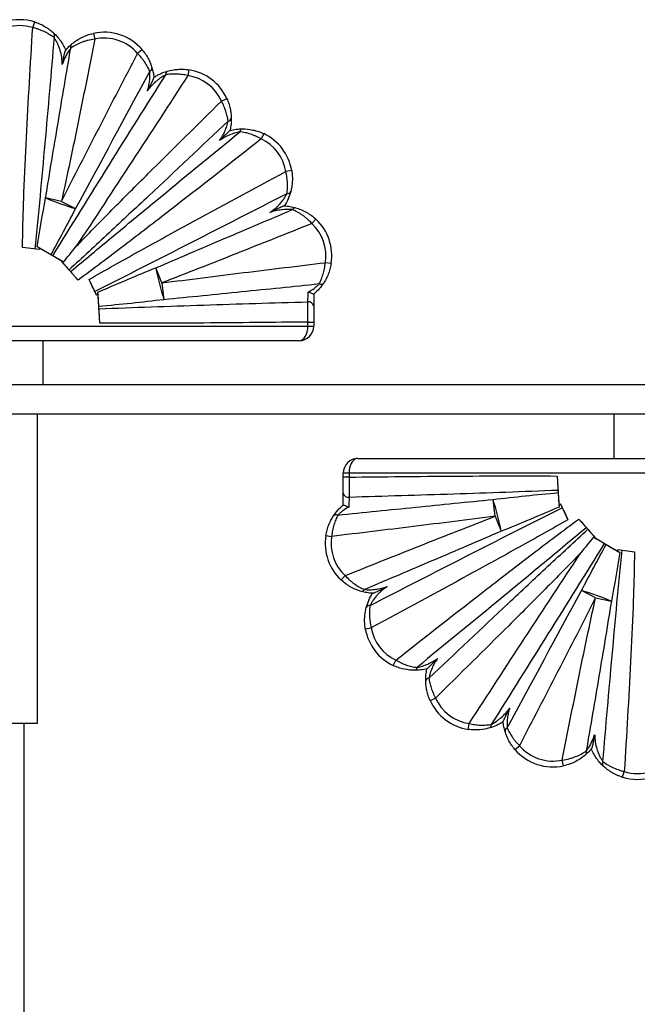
# Paper-space layout '_Izquierda' of a CAD drawing. Header units: millimetres. Extents: x 580 to 1680, y -627 to 712.
# Tile 4 of 10: x 710 to 920, y 377 to 712. Entities that reach past the tile are written whole.
import ezdxf

# ---------------------------------------------------------------- set-up
doc = ezdxf.new("R2010")
doc.units = ezdxf.units.MM

psp = doc.layouts.new('_Izquierda')

# ---------------------------------------------------------------- linework, layer by layer
at = {"color": 7, "linetype": 'Continuous', "lineweight": 25}
for p, q in [((715.01, 710.95), (714.42, 709.04)), ((735.08, 707.07), (735.5, 705.11)), ((751.6, 701.53), (750.09, 700.23)), ((767.48, 694.68), (767.18, 692.71)), ((780.46, 684.85), (778.63, 684.03)), ((792.99, 672.95), (792.13, 671.15)), ((802.48, 660.45), (800.5, 660.11)), ((724.17, 649.9), (718.81, 651.1)), ((724.17, 649.9), (728.95, 647.47)), ((810.71, 643.87), (809.35, 642.41)), ((716.59, 633.56), (710.98, 634.28)), ((724.35, 629.6), (716.68, 634.07)), ((724.27, 629.52), (724.35, 629.6)), ((729.87, 623.16), (724.27, 629.52)), ((758.28, 622.19), (756.29, 627.33)), ((815.9, 628.76), (813.93, 629.08)), ((736.1, 618), (733.58, 623.39)), ((758.28, 622.19), (759.02, 616.5)), ((736.63, 618.22), (736.1, 618)), ((737.27, 608.53), (736.63, 618.22)), ((810, 618.38), (810, 614.41)), ((610, 607.54), (810, 607.54)), ((808, 608.91), (810, 608.91)), ((808, 607.54), (808, 608.91)), ((810, 608.91), (810, 607.54)), ((805, 602.54), (612, 602.54)), ((718, 587.54), (718, 602.54)), ((1680, 587.54), (580, 587.54)), ((1680, 577.54), (580, 577.54)), ((716, 472.54), (716, 577.54)), ((912, 577.54), (912, 562.54)), ((825, 562.54), (1018, 562.54)), ((1020, 557.54), (820, 557.54)), ((820, 556.17), (820, 557.54)), ((822, 556.17), (820, 556.17)), ((822, 557.54), (822, 556.17)), ((892.73, 556.55), (893.37, 546.86)), ((820, 546.7), (820, 550.67)), ((871.72, 542.89), (870.98, 548.58)), ((893.37, 546.86), (893.9, 547.08)), ((893.9, 547.08), (896.42, 541.69)), ((871.72, 542.89), (873.71, 537.75)), ((900.13, 541.92), (905.73, 535.56)), ((814.1, 536.32), (816.07, 536)), ((905.73, 535.56), (905.65, 535.48)), ((905.65, 535.48), (913.32, 531.01)), ((913.41, 531.52), (919.02, 530.8)), ((819.29, 521.21), (820.65, 522.67)), ((905.83, 515.18), (901.05, 517.61)), ((905.83, 515.18), (911.19, 513.98)), ((827.52, 504.63), (829.5, 504.97)), ((837.01, 492.13), (837.87, 493.93)), ((849.54, 480.23), (851.37, 481.05)), ((704, 472.54), (716, 472.54)), ((711.5, -527.46), (711.5, 472.54)), ((862.52, 470.4), (862.82, 472.37)), ((878.4, 463.55), (879.91, 464.85)), ((894.92, 458.01), (894.5, 459.97)), ((914.99, 454.13), (915.58, 456.04))]:
    psp.add_line(p, q, dxfattribs=at)
at = {"color": 7, "linetype": 'Continuous', "lineweight": 25, "flags": 128}
for points in [[(716.68, 634.07), (716.64, 633.83), (716.59, 633.56)], [(736.63, 618.22), (736.63, 618.21), (736.63, 618.23), (736.63, 618.3), (736.63, 618.4), (736.62, 618.53), (736.61, 618.69), (736.6, 618.88), (736.58, 619.08)], [(805, 602.54), (805.59, 602.64), (806.15, 602.92), (806.67, 603.38), (807.12, 604), (807.49, 604.76), (807.77, 605.63), (807.94, 606.56), (808, 607.54)], [(825, 562.54), (824.48, 562.46), (823.97, 562.24), (823.5, 561.87), (823.07, 561.37), (822.7, 560.75), (822.4, 560.04), (822.18, 559.25), (822.05, 558.41), (822, 557.54)], [(893.37, 546.86), (893.37, 546.87), (893.37, 546.85), (893.37, 546.78), (893.37, 546.68), (893.38, 546.55), (893.39, 546.39), (893.4, 546.2), (893.42, 546)], [(913.32, 531.01), (913.36, 531.25), (913.41, 531.52)]]:
    psp.add_lwpolyline(points, dxfattribs=at)
at = {"color": 7, "linetype": 'Continuous', "lineweight": 25}
for centre, radius, start, end in [((710, 694.71), 17, 72.8404, 107.1481), ((710, 694.71), 15, 72.8404, 107.1481), ((720.51, 706.3), 1.37, 329.8463, 39.7003), ((738.7, 690.46), 17, 40.6461, 102.3186), ((728.35, 702.53), 1.11, 140.4141, 207.111), ((738.7, 690.46), 15, 40.6461, 102.3186), ((753.77, 695.33), 1.21, 291.1767, 1.9859), ((760.79, 693.21), 1.15, 121.7986, 191.7402), ((764.95, 677.87), 17, 24.2209, 81.4405), ((764.95, 677.87), 15, 24.2209, 81.4405), ((780.74, 678.5), 1.25, 274.9405, 346.3741), ((786.01, 673.52), 1.12, 107.0246, 176.325), ((785.72, 657.59), 17, 9.6883, 64.6918), ((785.72, 657.59), 15, 9.6883, 64.6918), ((801.02, 653.8), 1.26, 262.8472, 333.7359), ((761.65, 754.84), 112.25, 247.563, 253.0622), ((803.77, 646.67), 1.1, 87.2458, 156.1098), ((799.12, 631.44), 17, 350.9436, 46.9992), ((799.12, 631.44), 15, 350.9436, 46.9992), ((708.56, 621.57), 14.91, 57.0138, 60.372), ((864.84, 648.92), 110.68, 191.2502, 197.0368), ((812.39, 623.03), 1.31, 244.8364, 316.2906), ((808.26, 614.02), 1.78, 12.6057, 98.8968), ((805, 607.54), 5, 270, 0), ((825, 557.54), 5, 90, 180), ((821.74, 551.06), 1.78, 192.6057, 278.8968), ((765.16, 516.16), 110.68, 11.2502, 17.0368), ((817.61, 542.05), 1.31, 64.8364, 136.2906), ((830.88, 533.64), 17, 170.9436, 226.9992), ((830.88, 533.64), 15, 170.9436, 226.9992), ((921.44, 543.51), 14.91, 237.0138, 240.372), ((826.23, 518.41), 1.1, 267.2458, 336.1098), ((868.35, 410.24), 112.25, 67.563, 73.0622), ((828.98, 511.28), 1.26, 82.8472, 153.7359), ((844.28, 507.49), 17, 189.6883, 244.6918), ((844.28, 507.49), 15, 189.6883, 244.6918), ((843.99, 491.56), 1.12, 287.0246, 356.325), ((849.26, 486.58), 1.25, 94.9405, 166.3741), ((865.05, 487.21), 17, 204.2209, 261.4405), ((865.05, 487.21), 15, 204.2209, 261.4405), ((869.21, 471.87), 1.15, 301.7986, 11.7402), ((876.23, 469.75), 1.21, 111.1767, 181.9859), ((891.3, 474.62), 17, 220.6461, 282.3186), ((891.3, 474.62), 15, 220.6461, 282.3186), ((901.65, 462.55), 1.11, 320.4141, 27.111), ((909.49, 458.78), 1.37, 149.8463, 219.7003), ((920, 470.37), 15, 252.8404, 287.1481), ((920, 470.37), 17, 252.8404, 287.1481)]:
    psp.add_arc(centre, radius, start, end, dxfattribs=at)
for points, knots in [([(715.01, 710.95), (715.34, 710.85), (715.67, 710.74), (716.31, 710.5), (716.63, 710.37), (717.55, 709.96), (718.14, 709.65), (718.97, 709.16), (719.24, 708.98), (719.76, 708.63), (720.01, 708.46), (720.72, 707.92), (721.16, 707.54), (721.56, 707.17)], [0, 0, 0, 0, 0.125, 0.125, 0.25, 0.25, 0.5, 0.5, 0.625, 0.625, 0.75, 0.75, 1, 1, 1, 1]), ([(710.98, 634.28), (711, 637.4), (711.07, 640.52), (711.23, 646.75), (711.33, 649.87), (711.68, 659.22), (711.97, 665.45), (712.59, 677.91), (712.94, 684.14), (713.66, 696.59), (714.03, 702.82), (714.42, 709.04)], [0, 0, 0, 0, 0.125, 0.125, 0.25, 0.25, 0.5, 0.5, 0.75, 0.75, 1, 1, 1, 1]), ([(721.69, 705.61), (721.25, 705.94), (720.77, 706.27), (719.98, 706.76), (719.7, 706.92), (719.12, 707.24), (718.82, 707.39), (717.89, 707.84), (717.24, 708.12), (716.22, 708.5), (715.86, 708.62), (715.15, 708.85), (714.79, 708.95), (714.42, 709.04)], [0, 0, 0, 0, 0.25, 0.25, 0.375, 0.375, 0.5, 0.5, 0.75, 0.75, 0.875, 0.875, 1, 1, 1, 1]), ([(721.56, 707.17), (721.93, 706.83), (722.32, 706.44), (722.89, 705.8), (723.08, 705.57), (723.46, 705.1), (723.64, 704.86), (724.18, 704.11), (724.51, 703.59), (725.13, 702.49), (725.4, 701.93), (725.65, 701.35)], [0, 0, 0, 0, 0.25, 0.25, 0.375, 0.375, 0.5, 0.5, 0.75, 0.75, 1, 1, 1, 1]), ([(727.49, 703.24), (727.99, 703.67), (728.52, 704.09), (729.65, 704.86), (730.25, 705.23), (731.21, 705.72), (731.54, 705.88), (732.22, 706.18), (732.56, 706.32), (733.61, 706.69), (734.33, 706.9), (735.08, 707.07)], [0, 0, 0, 0, 0.25, 0.25, 0.5, 0.5, 0.625, 0.625, 0.75, 0.75, 1, 1, 1, 1]), ([(721.69, 705.61), (720.67, 693.63), (719.63, 681.64), (718.02, 663.67), (717.47, 657.68), (716.35, 645.7), (715.78, 639.72), (715.18, 633.73)], [0, 0, 0, 0, 0.5, 0.5, 0.75, 0.75, 1, 1, 1, 1]), ([(724.49, 696.51), (724.47, 697.33), (724.4, 698.15), (724.15, 699.78), (723.98, 700.58), (723.63, 701.77), (723.5, 702.16), (723.2, 702.93), (723.04, 703.3), (722.69, 704.03), (722.49, 704.38), (722.1, 705.04), (721.89, 705.34), (721.69, 705.61)], [0, 0, 0, 0, 0.25, 0.25, 0.5, 0.5, 0.625, 0.625, 0.75, 0.75, 0.875, 0.875, 1, 1, 1, 1]), ([(735.5, 705.11), (733.71, 695.89), (731.88, 686.68), (729.07, 672.87), (728.12, 668.27), (726.18, 659.08), (725.19, 654.49), (724.17, 649.9)], [0, 0, 0, 0, 0.5, 0.5, 0.75, 0.75, 1, 1, 1, 1]), ([(725.53, 701.21), (725.85, 701.59), (726.17, 701.95), (726.83, 702.63), (727.16, 702.95), (727.49, 703.24)], [0, 0, 0, 0, 0.5, 0.5, 1, 1, 1, 1]), ([(735.5, 705.11), (734.71, 705), (733.93, 704.85), (732.81, 704.56), (732.44, 704.45), (731.71, 704.21), (731.35, 704.09), (730.31, 703.68), (729.67, 703.38), (728.45, 702.74), (727.88, 702.38), (727.36, 702.02)], [0, 0, 0, 0, 0.25, 0.25, 0.375, 0.375, 0.5, 0.5, 0.75, 0.75, 1, 1, 1, 1]), ([(718.81, 651.1), (720.19, 659.59), (721.61, 668.08), (724.46, 685.05), (725.91, 693.54), (727.36, 702.02)], [0, 0, 0, 0, 0.5, 0.5, 1, 1, 1, 1]), ([(724.17, 649.9), (728.45, 658.31), (732.76, 666.7), (741.4, 683.48), (745.74, 691.86), (750.09, 700.23)], [0, 0, 0, 0, 0.5, 0.5, 1, 1, 1, 1]), ([(727.36, 702.02), (727.06, 701.64), (726.77, 701.24), (726.35, 700.58), (726.22, 700.36), (725.95, 699.91), (725.83, 699.68), (725.46, 698.97), (725.24, 698.49), (724.84, 697.51), (724.65, 697.01), (724.49, 696.51)], [0, 0, 0, 0, 0.25, 0.25, 0.375, 0.375, 0.5, 0.5, 0.75, 0.75, 1, 1, 1, 1]), ([(725.53, 701.21), (725.5, 701.17), (725.47, 701.12), (725.41, 700.99), (725.38, 700.92), (725.29, 700.68), (725.23, 700.49), (725.13, 700.11), (725.08, 699.91), (724.99, 699.5), (724.95, 699.29), (724.82, 698.66), (724.75, 698.23), (724.61, 697.37), (724.55, 696.94), (724.49, 696.51)], [0, 0, 0, 0, 0.0625, 0.0625, 0.125, 0.125, 0.25, 0.25, 0.375, 0.375, 0.5, 0.5, 0.75, 0.75, 1, 1, 1, 1]), ([(754.21, 694.2), (753.99, 694.71), (753.74, 695.22), (753.19, 696.24), (752.88, 696.75), (752.36, 697.52), (752.17, 697.78), (751.79, 698.29), (751.6, 698.54), (750.98, 699.28), (750.55, 699.76), (750.09, 700.23)], [0, 0, 0, 0, 0.25, 0.25, 0.5, 0.5, 0.625, 0.625, 0.75, 0.75, 1, 1, 1, 1]), ([(751.6, 701.53), (752.01, 701.06), (752.38, 700.57), (752.9, 699.82), (753.06, 699.56), (753.38, 699.05), (753.53, 698.79), (753.95, 698), (754.2, 697.48), (754.63, 696.43), (754.82, 695.9), (754.98, 695.37)], [0, 0, 0, 0, 0.25, 0.25, 0.375, 0.375, 0.5, 0.5, 0.75, 0.75, 1, 1, 1, 1]), ([(753.4, 687.5), (753.58, 688.05), (753.73, 688.6), (753.99, 689.73), (754.08, 690.29), (754.23, 691.43), (754.27, 692), (754.28, 693.13), (754.26, 693.68), (754.21, 694.2)], [0, 0, 0, 0, 0.25, 0.25, 0.5, 0.5, 0.75, 0.75, 1, 1, 1, 1]), ([(754.98, 695.37), (755.13, 694.86), (755.27, 694.33), (755.49, 693.23), (755.57, 692.66), (755.63, 692.08)], [0, 0, 0, 0, 0.5, 0.5, 1, 1, 1, 1]), ([(755.63, 692.09), (755.99, 692.33), (756.36, 692.55), (757.12, 692.97), (757.5, 693.16), (758.65, 693.69), (759.42, 693.97), (760.18, 694.19)], [0, 0, 0, 0, 0.25, 0.25, 0.5, 0.5, 1, 1, 1, 1]), ([(767.18, 692.71), (766.53, 692.86), (765.87, 692.98), (764.89, 693.11), (764.57, 693.14), (763.92, 693.19), (763.59, 693.21), (762.64, 693.24), (762.02, 693.23), (760.81, 693.15), (760.22, 693.07), (759.66, 692.97)], [0, 0, 0, 0, 0.25, 0.25, 0.375, 0.375, 0.5, 0.5, 0.75, 0.75, 1, 1, 1, 1]), ([(760.18, 694.19), (761.29, 694.52), (762.46, 694.74), (764, 694.85), (764.31, 694.86), (764.94, 694.88), (765.26, 694.87), (766.21, 694.84), (766.84, 694.78), (767.48, 694.68)], [0, 0, 0, 0, 0.5, 0.5, 0.625, 0.625, 0.75, 0.75, 1, 1, 1, 1]), ([(721.26, 631.43), (727.6, 641.72), (733.99, 651.99), (746.79, 672.5), (753.22, 682.74), (759.66, 692.97)], [0, 0, 0, 0, 0.5, 0.5, 1, 1, 1, 1]), ([(767.18, 692.71), (760.88, 682.99), (754.56, 673.27), (741.88, 653.88), (735.52, 644.19), (729.11, 634.54)], [0, 0, 0, 0, 0.5, 0.5, 1, 1, 1, 1]), ([(759.66, 692.97), (759.07, 692.68), (758.48, 692.33), (757.62, 691.73), (757.34, 691.52), (756.79, 691.09), (756.52, 690.86), (755.73, 690.16), (755.22, 689.67), (754.27, 688.62), (753.83, 688.07), (753.4, 687.5)], [0, 0, 0, 0, 0.25, 0.25, 0.375, 0.375, 0.5, 0.5, 0.75, 0.75, 1, 1, 1, 1]), ([(755.63, 692.08), (755.63, 692.06), (755.59, 691.95), (755.47, 691.66), (755.39, 691.48), (755.21, 691.09), (755.11, 690.89), (754.91, 690.47), (754.81, 690.26), (754.49, 689.63), (754.28, 689.2), (753.84, 688.35), (753.62, 687.93), (753.4, 687.5)], [0, 0, 0, 0, 0.125, 0.125, 0.25, 0.25, 0.375, 0.375, 0.5, 0.5, 0.75, 0.75, 1, 1, 1, 1]), ([(729.11, 634.54), (733.17, 638.73), (737.26, 642.89), (745.48, 651.18), (749.6, 655.3), (762, 667.65), (770.31, 675.85), (778.63, 684.03)], [0, 0, 0, 0, 0.25, 0.25, 0.5, 0.5, 1, 1, 1, 1]), ([(780.84, 677.25), (780.78, 677.78), (780.68, 678.33), (780.43, 679.43), (780.28, 680), (780.01, 680.86), (779.9, 681.15), (779.69, 681.73), (779.57, 682.02), (779.21, 682.89), (778.93, 683.46), (778.63, 684.03)], [0, 0, 0, 0, 0.25, 0.25, 0.5, 0.5, 0.625, 0.625, 0.75, 0.75, 1, 1, 1, 1]), ([(780.46, 684.85), (780.7, 684.3), (780.92, 683.74), (781.19, 682.9), (781.28, 682.62), (781.43, 682.05), (781.5, 681.77), (781.69, 680.92), (781.78, 680.37), (781.9, 679.27), (781.94, 678.73), (781.95, 678.2)], [0, 0, 0, 0, 0.25, 0.25, 0.375, 0.375, 0.5, 0.5, 0.75, 0.75, 1, 1, 1, 1]), ([(780.84, 677.25), (771.88, 668.77), (762.91, 660.3), (749.41, 647.64), (744.91, 643.42), (735.88, 635.01), (731.36, 630.81), (726.82, 626.63)], [0, 0, 0, 0, 0.5, 0.5, 0.75, 0.75, 1, 1, 1, 1]), ([(777.91, 670.61), (778.27, 671.11), (778.61, 671.63), (779.24, 672.7), (779.53, 673.25), (779.9, 674.1), (780.02, 674.38), (780.24, 674.96), (780.34, 675.25), (780.61, 676.12), (780.75, 676.7), (780.84, 677.25)], [0, 0, 0, 0, 0.25, 0.25, 0.5, 0.5, 0.625, 0.625, 0.75, 0.75, 1, 1, 1, 1]), ([(781.95, 678.2), (781.96, 677.56), (781.94, 676.88), (781.83, 675.83), (781.79, 675.48), (781.67, 674.77), (781.6, 674.41), (781.52, 674.06)], [0, 0, 0, 0, 0.5, 0.5, 0.75, 0.75, 1, 1, 1, 1]), ([(727.33, 626.06), (732.09, 630.06), (736.87, 634.04), (746.45, 641.99), (751.24, 645.95), (765.64, 657.82), (775.26, 665.71), (784.9, 673.59)], [0, 0, 0, 0, 0.25, 0.25, 0.5, 0.5, 1, 1, 1, 1]), ([(781.51, 674.06), (781.5, 674.05), (781.42, 673.99), (781.2, 673.78), (781.06, 673.65), (780.76, 673.36), (780.6, 673.21), (780.27, 672.89), (780.11, 672.73), (779.6, 672.25), (779.27, 671.93), (778.59, 671.27), (778.25, 670.94), (777.91, 670.61)], [0, 0, 0, 0, 0.125, 0.125, 0.25, 0.25, 0.375, 0.375, 0.5, 0.5, 0.75, 0.75, 1, 1, 1, 1]), ([(784.9, 673.59), (784.3, 673.48), (783.69, 673.34), (782.48, 672.96), (781.87, 672.74), (780.69, 672.23), (780.12, 671.94), (778.99, 671.32), (778.44, 670.97), (777.91, 670.61)], [0, 0, 0, 0, 0.25, 0.25, 0.5, 0.5, 0.75, 0.75, 1, 1, 1, 1]), ([(781.51, 674.06), (782.22, 674.24), (782.93, 674.37), (784.33, 674.54), (785.02, 674.58), (785.68, 674.59)], [0, 0, 0, 0, 0.5, 0.5, 1, 1, 1, 1]), ([(792.13, 671.15), (791.54, 671.49), (790.94, 671.8), (790.03, 672.21), (789.73, 672.34), (789.11, 672.58), (788.8, 672.69), (787.89, 673), (787.28, 673.16), (786.08, 673.43), (785.48, 673.53), (784.9, 673.59)], [0, 0, 0, 0, 0.25, 0.25, 0.375, 0.375, 0.5, 0.5, 0.75, 0.75, 1, 1, 1, 1]), ([(785.68, 674.59), (786.88, 674.59), (788.09, 674.47), (789.63, 674.13), (789.94, 674.06), (790.56, 673.88), (790.87, 673.79), (791.79, 673.48), (792.39, 673.24), (792.99, 672.95)], [0, 0, 0, 0, 0.5, 0.5, 0.625, 0.625, 0.75, 0.75, 1, 1, 1, 1]), ([(792.13, 671.15), (781.84, 663.04), (771.52, 654.96), (755.99, 642.93), (750.8, 638.93), (742.98, 632.97), (740.37, 630.99), (735.13, 627.06), (732.51, 625.1), (729.87, 623.16)], [0, 0, 0, 0, 0.5, 0.5, 0.75, 0.75, 0.875, 0.875, 1, 1, 1, 1]), ([(733.58, 623.39), (739.1, 626.55), (744.65, 629.66), (755.77, 635.83), (761.35, 638.9), (778.1, 648.04), (789.3, 654.09), (800.5, 660.11)], [0, 0, 0, 0, 0.25, 0.25, 0.5, 0.5, 1, 1, 1, 1]), ([(800.87, 652.55), (800.95, 653.09), (801.01, 653.67), (801.07, 654.86), (801.08, 655.48), (801.04, 656.45), (801.02, 656.78), (800.96, 657.44), (800.92, 657.77), (800.79, 658.77), (800.66, 659.43), (800.5, 660.11)], [0, 0, 0, 0, 0.25, 0.25, 0.5, 0.5, 0.625, 0.625, 0.75, 0.75, 1, 1, 1, 1]), ([(802.48, 660.45), (802.58, 659.81), (802.65, 659.18), (802.71, 658.24), (802.72, 657.92), (802.72, 657.3), (802.71, 656.99), (802.66, 656.07), (802.6, 655.47), (802.41, 654.33), (802.29, 653.77), (802.15, 653.24)], [0, 0, 0, 0, 0.25, 0.25, 0.375, 0.375, 0.5, 0.5, 0.75, 0.75, 1, 1, 1, 1]), ([(802.15, 653.24), (801.95, 652.47), (801.67, 651.65), (800.96, 650), (800.53, 649.19), (800.03, 648.41)], [0, 0, 0, 0, 0.5, 0.5, 1, 1, 1, 1]), ([(800.87, 652.55), (790, 646.96), (779.12, 641.38), (757.34, 630.28), (746.43, 624.76), (735.5, 619.3)], [0, 0, 0, 0, 0.5, 0.5, 1, 1, 1, 1]), ([(795.08, 646.15), (795.69, 646.56), (796.28, 647.01), (797.12, 647.72), (797.39, 647.97), (797.93, 648.48), (798.19, 648.75), (798.94, 649.57), (799.4, 650.14), (800.02, 651.04), (800.21, 651.35), (800.57, 651.95), (800.72, 652.25), (800.87, 652.55)], [0, 0, 0, 0, 0.25, 0.25, 0.375, 0.375, 0.5, 0.5, 0.75, 0.75, 0.875, 0.875, 1, 1, 1, 1]), ([(756.29, 627.33), (764.02, 630.66), (771.77, 633.96), (787.26, 640.56), (795.01, 643.84), (802.76, 647.12)], [0, 0, 0, 0, 0.5, 0.5, 1, 1, 1, 1]), ([(800, 648.41), (799.98, 648.42), (799.93, 648.41), (799.81, 648.37), (799.73, 648.34), (799.56, 648.27), (799.47, 648.24), (799.28, 648.15), (799.18, 648.11), (798.86, 647.97), (798.65, 647.87), (798.21, 647.67), (797.99, 647.57), (797.32, 647.25), (796.87, 647.03), (796.2, 646.7), (795.98, 646.59), (795.53, 646.37), (795.3, 646.26), (795.08, 646.15)], [0, 0, 0, 0, 0.0625, 0.0625, 0.125, 0.125, 0.1875, 0.1875, 0.25, 0.25, 0.375, 0.375, 0.5, 0.5, 0.75, 0.75, 0.875, 0.875, 1, 1, 1, 1]), ([(802.76, 647.12), (802.16, 647.18), (801.52, 647.21), (800.55, 647.19), (800.22, 647.17), (799.57, 647.12), (799.24, 647.09), (798.27, 646.96), (797.62, 646.84), (796.34, 646.54), (795.7, 646.36), (795.08, 646.15)], [0, 0, 0, 0, 0.25, 0.25, 0.375, 0.375, 0.5, 0.5, 0.75, 0.75, 1, 1, 1, 1]), ([(800, 648.41), (800.68, 648.38), (801.34, 648.3), (802.62, 648.09), (803.24, 647.94), (803.83, 647.77)], [0, 0, 0, 0, 0.5, 0.5, 1, 1, 1, 1]), ([(809.35, 642.41), (808.85, 642.95), (808.34, 643.45), (807.54, 644.16), (807.27, 644.39), (806.72, 644.82), (806.44, 645.04), (805.6, 645.63), (805.04, 645.98), (803.9, 646.61), (803.33, 646.88), (802.76, 647.12)], [0, 0, 0, 0, 0.25, 0.25, 0.375, 0.375, 0.5, 0.5, 0.75, 0.75, 1, 1, 1, 1]), ([(803.83, 647.77), (804.43, 647.6), (805.02, 647.39), (806.21, 646.9), (806.8, 646.62), (807.67, 646.13), (807.97, 645.96), (808.54, 645.59), (808.83, 645.4), (809.66, 644.79), (810.2, 644.35), (810.71, 643.87)], [0, 0, 0, 0, 0.25, 0.25, 0.5, 0.5, 0.625, 0.625, 0.75, 0.75, 1, 1, 1, 1]), ([(809.35, 642.41), (800.85, 639), (792.35, 635.6), (775.34, 628.85), (766.82, 625.5), (758.28, 622.19)], [0, 0, 0, 0, 0.5, 0.5, 1, 1, 1, 1]), ([(720.58, 631.82), (719.83, 632.26), (719.05, 632.7), (717.88, 633.39), (717.48, 633.62), (716.7, 634.08), (716.31, 634.3), (715.93, 634.53)], [0, 0, 0, 0, 0.5, 0.5, 0.75, 0.75, 1, 1, 1, 1]), ([(721.26, 631.43), (721.16, 631.49), (721.05, 631.55), (720.81, 631.69), (720.69, 631.76), (720.58, 631.82)], [0, 0, 0, 0, 0.5, 0.5, 1, 1, 1, 1]), ([(724.89, 629.29), (724.25, 629.66), (723.63, 630.03), (722.72, 630.56), (722.42, 630.74), (721.83, 631.09), (721.54, 631.26), (721.26, 631.43)], [0, 0, 0, 0, 0.5, 0.5, 0.75, 0.75, 1, 1, 1, 1]), ([(726.82, 626.63), (726.42, 627.09), (726, 627.56), (725.36, 628.28), (725.15, 628.53), (724.71, 629.02), (724.49, 629.27), (724.27, 629.52)], [0, 0, 0, 0, 0.5, 0.5, 0.75, 0.75, 1, 1, 1, 1]), ([(727.33, 626.06), (727.25, 626.15), (727.16, 626.25), (726.99, 626.44), (726.9, 626.54), (726.82, 626.63)], [0, 0, 0, 0, 0.5, 0.5, 1, 1, 1, 1]), ([(758.28, 622.19), (767.55, 623.39), (776.82, 624.56), (795.37, 626.84), (804.65, 627.97), (813.93, 629.08)], [0, 0, 0, 0, 0.5, 0.5, 1, 1, 1, 1]), ([(811.83, 621.84), (812.07, 622.32), (812.31, 622.83), (812.64, 623.66), (812.75, 623.94), (812.95, 624.52), (813.05, 624.83), (813.33, 625.75), (813.49, 626.39), (813.75, 627.7), (813.86, 628.39), (813.93, 629.08)], [0, 0, 0, 0, 0.25, 0.25, 0.375, 0.375, 0.5, 0.5, 0.75, 0.75, 1, 1, 1, 1]), ([(815.9, 628.76), (815.8, 628.13), (815.67, 627.5), (815.33, 626.3), (815.14, 625.72), (814.8, 624.88), (814.68, 624.6), (814.44, 624.06), (814.31, 623.8), (813.91, 623.04), (813.63, 622.57), (813.34, 622.12)], [0, 0, 0, 0, 0.25, 0.25, 0.5, 0.5, 0.625, 0.625, 0.75, 0.75, 1, 1, 1, 1]), ([(729.87, 623.16), (729.43, 623.66), (729, 624.15), (728.36, 624.87), (728.15, 625.11), (727.74, 625.59), (727.53, 625.83), (727.33, 626.06)], [0, 0, 0, 0, 0.5, 0.5, 0.75, 0.75, 1, 1, 1, 1]), ([(735.5, 619.3), (735.2, 619.94), (734.89, 620.6), (734.24, 621.97), (733.91, 622.68), (733.58, 623.39)], [0, 0, 0, 0, 0.5, 0.5, 1, 1, 1, 1]), ([(811.83, 621.84), (803.03, 620.93), (794.23, 620.02), (776.63, 618.24), (767.83, 617.36), (759.02, 616.5)], [0, 0, 0, 0, 0.5, 0.5, 1, 1, 1, 1]), ([(808.08, 619.11), (808.8, 619.48), (809.49, 619.9), (810.44, 620.59), (810.75, 620.84), (811.32, 621.34), (811.59, 621.59), (811.83, 621.84)], [0, 0, 0, 0, 0.5, 0.5, 0.75, 0.75, 1, 1, 1, 1]), ([(813.34, 622.12), (812.92, 621.49), (812.44, 620.84), (811.3, 619.56), (810.68, 618.94), (810, 618.38)], [0, 0, 0, 0, 0.5, 0.5, 1, 1, 1, 1]), ([(735.5, 619.3), (735.5, 619.29), (735.56, 619.18), (735.67, 618.93), (735.84, 618.57), (735.98, 618.26), (736.08, 618.06), (736.11, 617.98), (736.1, 617.99), (736.1, 617.99)], [0, 0, 0, 0, 0.016988, 0.209711, 0.402433, 0.595156, 0.787879, 0.980602, 1, 1, 1, 1]), ([(736.91, 614.18), (736.86, 614.98), (736.8, 615.79), (736.72, 617.03), (736.69, 617.44), (736.64, 618.27), (736.61, 618.68), (736.58, 619.08)], [0, 0, 0, 0, 0.5, 0.5, 0.75, 0.75, 1, 1, 1, 1]), ([(807.98, 615.78), (807.99, 616), (808, 616.24), (808.01, 616.76), (808.02, 617.04), (808.04, 617.61), (808.05, 617.9), (808.07, 618.51), (808.08, 618.81), (808.08, 619.11)], [0, 0, 0, 0, 0.25, 0.25, 0.5, 0.5, 0.75, 0.75, 1, 1, 1, 1]), ([(810, 618.38), (809.99, 618.37), (809.97, 618.37), (809.91, 618.38), (809.87, 618.4), (809.71, 618.45), (809.56, 618.5), (809.2, 618.64), (808.99, 618.72), (808.55, 618.91), (808.32, 619.01), (808.08, 619.11)], [0, 0, 0, 0, 0.125, 0.125, 0.25, 0.25, 0.5, 0.5, 0.75, 0.75, 1, 1, 1, 1]), ([(736.96, 613.42), (736.95, 613.53), (736.95, 613.66), (736.93, 613.92), (736.92, 614.05), (736.91, 614.18)], [0, 0, 0, 0, 0.5, 0.5, 1, 1, 1, 1]), ([(736.96, 613.42), (748.79, 613.89), (760.63, 614.3), (784.3, 615.08), (796.14, 615.43), (807.98, 615.78)], [0, 0, 0, 0, 0.5, 0.5, 1, 1, 1, 1]), ([(737.27, 608.53), (737.21, 609.39), (737.16, 610.22), (737.08, 611.46), (737.06, 611.86), (737.01, 612.66), (736.98, 613.04), (736.96, 613.42)], [0, 0, 0, 0, 0.5, 0.5, 0.75, 0.75, 1, 1, 1, 1]), ([(808, 608.91), (808, 609.55), (808, 610.8), (807.99, 612.01), (807.99, 613.19), (807.99, 613.75), (807.99, 614.55), (807.99, 614.81), (807.98, 615.3), (807.98, 615.55), (807.98, 615.78)], [0, 0, 0, 0, 0.25, 0.5, 0.5, 0.75, 0.75, 0.875, 0.875, 1, 1, 1, 1]), ([(810, 614.41), (810, 614.04), (810, 613.63), (810, 612.79), (810, 612.34), (810, 611.39), (810, 610.42), (810, 609.42), (810, 608.91)], [0, 0, 0, 0, 0.25, 0.25, 0.5, 0.5, 0.75, 1, 1, 1, 1]), ([(808, 608.91), (796.21, 608.77), (784.42, 608.65), (766.74, 608.53), (760.85, 608.5), (749.06, 608.48), (743.17, 608.49), (737.27, 608.53)], [0, 0, 0, 0, 0.5, 0.5, 0.75, 0.75, 1, 1, 1, 1]), ([(820, 550.67), (820, 551.05), (820, 551.45), (820, 552.29), (820, 552.74), (820, 553.69), (820, 554.66), (820, 555.66), (820, 556.17)], [0, 0, 0, 0, 0.25, 0.25, 0.5, 0.5, 0.75, 1, 1, 1, 1]), ([(822, 556.17), (833.79, 556.31), (845.58, 556.43), (863.26, 556.55), (869.15, 556.58), (880.94, 556.6), (886.83, 556.59), (892.73, 556.55)], [0, 0, 0, 0, 0.5, 0.5, 0.75, 0.75, 1, 1, 1, 1]), ([(822, 556.17), (822, 555.53), (822, 554.28), (822.01, 553.07), (822.01, 551.89), (822.01, 551.33), (822.01, 550.53), (822.01, 550.27), (822.02, 549.78), (822.02, 549.53), (822.02, 549.3)], [0, 0, 0, 0, 0.25, 0.5, 0.5, 0.75, 0.75, 0.875, 0.875, 1, 1, 1, 1]), ([(892.73, 556.55), (892.79, 555.69), (892.84, 554.86), (892.92, 553.62), (892.94, 553.22), (892.99, 552.42), (893.02, 552.04), (893.04, 551.66)], [0, 0, 0, 0, 0.5, 0.5, 0.75, 0.75, 1, 1, 1, 1]), ([(822.02, 549.3), (822.01, 549.08), (822, 548.84), (821.99, 548.32), (821.98, 548.04), (821.96, 547.47), (821.95, 547.18), (821.93, 546.57), (821.92, 546.27), (821.92, 545.97)], [0, 0, 0, 0, 0.25, 0.25, 0.5, 0.5, 0.75, 0.75, 1, 1, 1, 1]), ([(893.04, 551.66), (881.21, 551.19), (869.37, 550.78), (845.7, 550), (833.86, 549.65), (822.02, 549.3)], [0, 0, 0, 0, 0.5, 0.5, 1, 1, 1, 1]), ([(893.04, 551.66), (893.05, 551.55), (893.05, 551.42), (893.07, 551.16), (893.08, 551.03), (893.09, 550.9)], [0, 0, 0, 0, 0.5, 0.5, 1, 1, 1, 1]), ([(893.09, 550.9), (893.14, 550.1), (893.2, 549.29), (893.28, 548.05), (893.31, 547.64), (893.36, 546.81), (893.39, 546.4), (893.42, 546)], [0, 0, 0, 0, 0.5, 0.5, 0.75, 0.75, 1, 1, 1, 1]), ([(816.66, 542.96), (817.08, 543.59), (817.56, 544.24), (818.7, 545.53), (819.32, 546.14), (820, 546.7)], [0, 0, 0, 0, 0.5, 0.5, 1, 1, 1, 1]), ([(818.17, 543.24), (826.97, 544.15), (835.77, 545.06), (853.37, 546.84), (862.17, 547.72), (870.98, 548.58)], [0, 0, 0, 0, 0.5, 0.5, 1, 1, 1, 1]), ([(821.92, 545.97), (821.2, 545.6), (820.51, 545.18), (819.56, 544.49), (819.25, 544.24), (818.68, 543.74), (818.41, 543.49), (818.17, 543.24)], [0, 0, 0, 0, 0.5, 0.5, 0.75, 0.75, 1, 1, 1, 1]), ([(820, 546.7), (820.01, 546.71), (820.03, 546.71), (820.09, 546.7), (820.13, 546.68), (820.29, 546.63), (820.44, 546.58), (820.8, 546.44), (821.01, 546.36), (821.45, 546.17), (821.68, 546.07), (821.92, 545.97)], [0, 0, 0, 0, 0.125, 0.125, 0.25, 0.25, 0.5, 0.5, 0.75, 0.75, 1, 1, 1, 1]), ([(829.13, 512.53), (840, 518.12), (850.88, 523.7), (872.66, 534.8), (883.57, 540.32), (894.5, 545.78)], [0, 0, 0, 0, 0.5, 0.5, 1, 1, 1, 1]), ([(894.5, 545.78), (894.5, 545.79), (894.44, 545.9), (894.33, 546.15), (894.16, 546.51), (894.02, 546.82), (893.92, 547.03), (893.89, 547.1), (893.9, 547.09), (893.9, 547.09)], [0, 0, 0, 0, 0.016988, 0.209711, 0.402433, 0.595156, 0.787879, 0.980602, 1, 1, 1, 1]), ([(894.5, 545.78), (894.8, 545.14), (895.11, 544.48), (895.76, 543.11), (896.09, 542.4), (896.42, 541.69)], [0, 0, 0, 0, 0.5, 0.5, 1, 1, 1, 1]), ([(814.1, 536.32), (814.2, 536.95), (814.33, 537.58), (814.67, 538.78), (814.86, 539.36), (815.2, 540.2), (815.32, 540.48), (815.56, 541.02), (815.69, 541.28), (816.09, 542.04), (816.37, 542.51), (816.66, 542.96)], [0, 0, 0, 0, 0.25, 0.25, 0.5, 0.5, 0.625, 0.625, 0.75, 0.75, 1, 1, 1, 1]), ([(818.17, 543.24), (817.93, 542.76), (817.69, 542.25), (817.36, 541.42), (817.25, 541.14), (817.05, 540.56), (816.95, 540.25), (816.67, 539.33), (816.51, 538.69), (816.25, 537.38), (816.14, 536.69), (816.07, 536)], [0, 0, 0, 0, 0.25, 0.25, 0.375, 0.375, 0.5, 0.5, 0.75, 0.75, 1, 1, 1, 1]), ([(871.72, 542.89), (862.45, 541.69), (853.18, 540.52), (834.63, 538.24), (825.35, 537.11), (816.07, 536)], [0, 0, 0, 0, 0.5, 0.5, 1, 1, 1, 1]), ([(820.65, 522.67), (829.15, 526.08), (837.65, 529.48), (854.66, 536.23), (863.18, 539.58), (871.72, 542.89)], [0, 0, 0, 0, 0.5, 0.5, 1, 1, 1, 1]), ([(896.42, 541.69), (890.9, 538.53), (885.35, 535.42), (874.23, 529.25), (868.65, 526.18), (851.9, 517.04), (840.7, 510.99), (829.5, 504.97)], [0, 0, 0, 0, 0.25, 0.25, 0.5, 0.5, 1, 1, 1, 1]), ([(837.87, 493.93), (848.16, 502.04), (858.48, 510.12), (874.01, 522.15), (879.2, 526.15), (887.02, 532.11), (889.63, 534.09), (894.87, 538.02), (897.49, 539.98), (900.13, 541.92)], [0, 0, 0, 0, 0.5, 0.5, 0.75, 0.75, 0.875, 0.875, 1, 1, 1, 1]), ([(902.67, 539.02), (897.91, 535.02), (893.13, 531.04), (883.55, 523.09), (878.76, 519.13), (864.36, 507.26), (854.74, 499.37), (845.1, 491.49)], [0, 0, 0, 0, 0.25, 0.25, 0.5, 0.5, 1, 1, 1, 1]), ([(900.13, 541.92), (900.57, 541.42), (901, 540.93), (901.64, 540.21), (901.85, 539.97), (902.26, 539.49), (902.47, 539.25), (902.67, 539.02)], [0, 0, 0, 0, 0.5, 0.5, 0.75, 0.75, 1, 1, 1, 1]), ([(902.67, 539.02), (902.75, 538.93), (902.84, 538.83), (903.01, 538.64), (903.1, 538.54), (903.18, 538.45)], [0, 0, 0, 0, 0.5, 0.5, 1, 1, 1, 1]), ([(873.71, 537.75), (865.98, 534.42), (858.23, 531.12), (842.74, 524.53), (834.99, 521.24), (827.24, 517.96)], [0, 0, 0, 0, 0.5, 0.5, 1, 1, 1, 1]), ([(849.16, 487.83), (858.12, 496.31), (867.09, 504.78), (880.59, 517.44), (885.09, 521.66), (894.12, 530.07), (898.64, 534.27), (903.18, 538.45)], [0, 0, 0, 0, 0.5, 0.5, 0.75, 0.75, 1, 1, 1, 1]), ([(903.18, 538.45), (903.58, 537.99), (904, 537.52), (904.64, 536.8), (904.85, 536.55), (905.29, 536.06), (905.51, 535.81), (905.73, 535.56)], [0, 0, 0, 0, 0.5, 0.5, 0.75, 0.75, 1, 1, 1, 1]), ([(905.11, 535.79), (905.75, 535.42), (906.37, 535.05), (907.28, 534.52), (907.58, 534.34), (908.17, 533.99), (908.46, 533.82), (908.74, 533.65)], [0, 0, 0, 0, 0.5, 0.5, 0.75, 0.75, 1, 1, 1, 1]), ([(908.74, 533.65), (902.4, 523.36), (896.01, 513.09), (883.21, 492.58), (876.78, 482.34), (870.34, 472.11)], [0, 0, 0, 0, 0.5, 0.5, 1, 1, 1, 1]), ([(908.74, 533.65), (908.84, 533.59), (908.95, 533.53), (909.19, 533.39), (909.31, 533.32), (909.42, 533.26)], [0, 0, 0, 0, 0.5, 0.5, 1, 1, 1, 1]), ([(909.42, 533.26), (910.17, 532.82), (910.95, 532.38), (912.12, 531.69), (912.52, 531.46), (913.3, 531), (913.69, 530.78), (914.07, 530.55)], [0, 0, 0, 0, 0.5, 0.5, 0.75, 0.75, 1, 1, 1, 1]), ([(900.89, 530.54), (896.83, 526.35), (892.74, 522.19), (884.52, 513.9), (880.4, 509.78), (868, 497.43), (859.69, 489.23), (851.37, 481.05)], [0, 0, 0, 0, 0.25, 0.25, 0.5, 0.5, 1, 1, 1, 1]), ([(862.82, 472.37), (869.12, 482.09), (875.44, 491.81), (888.12, 511.2), (894.48, 520.89), (900.89, 530.54)], [0, 0, 0, 0, 0.5, 0.5, 1, 1, 1, 1]), ([(908.31, 459.47), (909.33, 471.45), (910.37, 483.44), (911.98, 501.41), (912.53, 507.4), (913.65, 519.38), (914.22, 525.36), (914.82, 531.35)], [0, 0, 0, 0, 0.5, 0.5, 0.75, 0.75, 1, 1, 1, 1]), ([(919.02, 530.8), (919, 527.68), (918.93, 524.56), (918.77, 518.33), (918.67, 515.21), (918.32, 505.86), (918.03, 499.63), (917.41, 487.17), (917.06, 480.94), (916.34, 468.49), (915.97, 462.26), (915.58, 456.04)], [0, 0, 0, 0, 0.125, 0.125, 0.25, 0.25, 0.5, 0.5, 0.75, 0.75, 1, 1, 1, 1]), ([(820.65, 522.67), (821.15, 522.13), (821.66, 521.63), (822.46, 520.92), (822.73, 520.69), (823.28, 520.26), (823.56, 520.05), (824.4, 519.45), (824.96, 519.1), (826.1, 518.47), (826.67, 518.2), (827.24, 517.96)], [0, 0, 0, 0, 0.25, 0.25, 0.375, 0.375, 0.5, 0.5, 0.75, 0.75, 1, 1, 1, 1]), ([(826.17, 517.31), (825.57, 517.48), (824.98, 517.69), (823.79, 518.18), (823.2, 518.46), (822.33, 518.95), (822.03, 519.12), (821.46, 519.49), (821.17, 519.68), (820.34, 520.29), (819.8, 520.73), (819.29, 521.21)], [0, 0, 0, 0, 0.25, 0.25, 0.5, 0.5, 0.625, 0.625, 0.75, 0.75, 1, 1, 1, 1]), ([(827.24, 517.96), (827.84, 517.9), (828.48, 517.87), (829.45, 517.89), (829.78, 517.91), (830.43, 517.96), (830.76, 517.99), (831.73, 518.12), (832.38, 518.24), (833.66, 518.54), (834.3, 518.72), (834.92, 518.93)], [0, 0, 0, 0, 0.25, 0.25, 0.375, 0.375, 0.5, 0.5, 0.75, 0.75, 1, 1, 1, 1]), ([(834.92, 518.93), (834.31, 518.52), (833.72, 518.07), (832.88, 517.36), (832.61, 517.11), (832.07, 516.6), (831.81, 516.33), (831.06, 515.51), (830.6, 514.94), (829.98, 514.04), (829.79, 513.73), (829.43, 513.13), (829.28, 512.83), (829.13, 512.53)], [0, 0, 0, 0, 0.25, 0.25, 0.375, 0.375, 0.5, 0.5, 0.75, 0.75, 0.875, 0.875, 1, 1, 1, 1]), ([(830, 516.67), (830.02, 516.66), (830.07, 516.67), (830.19, 516.71), (830.27, 516.74), (830.44, 516.81), (830.53, 516.84), (830.72, 516.93), (830.82, 516.97), (831.14, 517.11), (831.35, 517.21), (831.79, 517.41), (832.01, 517.51), (832.68, 517.83), (833.13, 518.05), (833.8, 518.38), (834.02, 518.49), (834.47, 518.71), (834.7, 518.82), (834.92, 518.93)], [0, 0, 0, 0, 0.0625, 0.0625, 0.125, 0.125, 0.1875, 0.1875, 0.25, 0.25, 0.375, 0.375, 0.5, 0.5, 0.75, 0.75, 0.875, 0.875, 1, 1, 1, 1]), ([(830, 516.67), (829.32, 516.7), (828.66, 516.78), (827.38, 517), (826.76, 517.14), (826.17, 517.31)], [0, 0, 0, 0, 0.5, 0.5, 1, 1, 1, 1]), ([(827.85, 511.84), (828.05, 512.61), (828.33, 513.43), (829.04, 515.08), (829.47, 515.89), (829.97, 516.67)], [0, 0, 0, 0, 0.5, 0.5, 1, 1, 1, 1]), ([(829.13, 512.53), (829.05, 511.99), (828.99, 511.41), (828.93, 510.22), (828.92, 509.6), (828.96, 508.63), (828.98, 508.3), (829.04, 507.64), (829.08, 507.31), (829.21, 506.31), (829.34, 505.65), (829.5, 504.97)], [0, 0, 0, 0, 0.25, 0.25, 0.5, 0.5, 0.625, 0.625, 0.75, 0.75, 1, 1, 1, 1]), ([(905.83, 515.18), (901.55, 506.77), (897.24, 498.38), (888.6, 481.6), (884.26, 473.22), (879.91, 464.85)], [0, 0, 0, 0, 0.5, 0.5, 1, 1, 1, 1]), ([(894.5, 459.97), (896.29, 469.19), (898.12, 478.4), (900.93, 492.21), (901.88, 496.81), (903.82, 506), (904.81, 510.59), (905.83, 515.18)], [0, 0, 0, 0, 0.5, 0.5, 0.75, 0.75, 1, 1, 1, 1]), ([(911.19, 513.98), (909.81, 505.49), (908.39, 497), (905.54, 480.03), (904.09, 471.54), (902.64, 463.06)], [0, 0, 0, 0, 0.5, 0.5, 1, 1, 1, 1]), ([(827.52, 504.63), (827.42, 505.27), (827.35, 505.9), (827.29, 506.85), (827.28, 507.16), (827.28, 507.78), (827.29, 508.09), (827.34, 509.01), (827.4, 509.61), (827.59, 510.75), (827.71, 511.31), (827.85, 511.84)], [0, 0, 0, 0, 0.25, 0.25, 0.375, 0.375, 0.5, 0.5, 0.75, 0.75, 1, 1, 1, 1]), ([(837.87, 493.93), (838.46, 493.59), (839.06, 493.28), (839.97, 492.87), (840.27, 492.74), (840.89, 492.5), (841.2, 492.39), (842.11, 492.08), (842.72, 491.92), (843.92, 491.65), (844.52, 491.55), (845.1, 491.49)], [0, 0, 0, 0, 0.25, 0.25, 0.375, 0.375, 0.5, 0.5, 0.75, 0.75, 1, 1, 1, 1]), ([(845.1, 491.49), (845.7, 491.6), (846.31, 491.74), (847.52, 492.12), (848.13, 492.34), (849.31, 492.85), (849.88, 493.14), (851.01, 493.76), (851.56, 494.11), (852.09, 494.47)], [0, 0, 0, 0, 0.25, 0.25, 0.5, 0.5, 0.75, 0.75, 1, 1, 1, 1]), ([(848.49, 491.02), (848.5, 491.03), (848.58, 491.09), (848.8, 491.3), (848.94, 491.43), (849.24, 491.72), (849.4, 491.87), (849.73, 492.19), (849.89, 492.35), (850.4, 492.83), (850.73, 493.15), (851.41, 493.81), (851.75, 494.14), (852.09, 494.47)], [0, 0, 0, 0, 0.125, 0.125, 0.25, 0.25, 0.375, 0.375, 0.5, 0.5, 0.75, 0.75, 1, 1, 1, 1]), ([(852.09, 494.47), (851.73, 493.97), (851.39, 493.45), (850.76, 492.38), (850.47, 491.83), (850.1, 490.98), (849.98, 490.7), (849.76, 490.12), (849.66, 489.83), (849.39, 488.96), (849.25, 488.38), (849.16, 487.83)], [0, 0, 0, 0, 0.25, 0.25, 0.5, 0.5, 0.625, 0.625, 0.75, 0.75, 1, 1, 1, 1]), ([(844.32, 490.49), (843.12, 490.49), (841.91, 490.61), (840.37, 490.95), (840.06, 491.02), (839.44, 491.2), (839.13, 491.29), (838.21, 491.6), (837.61, 491.84), (837.01, 492.13)], [0, 0, 0, 0, 0.5, 0.5, 0.625, 0.625, 0.75, 0.75, 1, 1, 1, 1]), ([(848.49, 491.02), (847.78, 490.84), (847.07, 490.71), (845.67, 490.54), (844.98, 490.5), (844.32, 490.49)], [0, 0, 0, 0, 0.5, 0.5, 1, 1, 1, 1]), ([(848.05, 486.88), (848.04, 487.53), (848.06, 488.2), (848.17, 489.25), (848.21, 489.6), (848.33, 490.31), (848.4, 490.67), (848.48, 491.02)], [0, 0, 0, 0, 0.5, 0.5, 0.75, 0.75, 1, 1, 1, 1]), ([(849.54, 480.23), (849.3, 480.78), (849.08, 481.34), (848.81, 482.18), (848.72, 482.46), (848.57, 483.03), (848.5, 483.31), (848.31, 484.16), (848.22, 484.71), (848.1, 485.81), (848.06, 486.35), (848.05, 486.88)], [0, 0, 0, 0, 0.25, 0.25, 0.375, 0.375, 0.5, 0.5, 0.75, 0.75, 1, 1, 1, 1]), ([(849.16, 487.83), (849.22, 487.3), (849.32, 486.75), (849.57, 485.65), (849.72, 485.08), (849.99, 484.22), (850.1, 483.93), (850.31, 483.35), (850.43, 483.06), (850.79, 482.19), (851.07, 481.62), (851.37, 481.05)], [0, 0, 0, 0, 0.25, 0.25, 0.5, 0.5, 0.625, 0.625, 0.75, 0.75, 1, 1, 1, 1]), ([(870.34, 472.11), (870.93, 472.4), (871.52, 472.75), (872.38, 473.35), (872.66, 473.56), (873.21, 473.99), (873.48, 474.22), (874.27, 474.92), (874.78, 475.41), (875.73, 476.46), (876.17, 477.01), (876.6, 477.58)], [0, 0, 0, 0, 0.25, 0.25, 0.375, 0.375, 0.5, 0.5, 0.75, 0.75, 1, 1, 1, 1]), ([(874.37, 473), (874.37, 473.02), (874.41, 473.13), (874.53, 473.42), (874.61, 473.6), (874.79, 473.99), (874.89, 474.19), (875.09, 474.61), (875.19, 474.82), (875.51, 475.45), (875.72, 475.88), (876.16, 476.73), (876.38, 477.15), (876.6, 477.58)], [0, 0, 0, 0, 0.125, 0.125, 0.25, 0.25, 0.375, 0.375, 0.5, 0.5, 0.75, 0.75, 1, 1, 1, 1]), ([(876.6, 477.58), (876.42, 477.03), (876.27, 476.48), (876.01, 475.35), (875.92, 474.79), (875.77, 473.65), (875.73, 473.08), (875.72, 471.95), (875.74, 471.4), (875.79, 470.88)], [0, 0, 0, 0, 0.25, 0.25, 0.5, 0.5, 0.75, 0.75, 1, 1, 1, 1]), ([(862.82, 472.37), (863.47, 472.22), (864.13, 472.1), (865.11, 471.97), (865.43, 471.94), (866.08, 471.89), (866.41, 471.87), (867.36, 471.84), (867.98, 471.85), (869.19, 471.94), (869.78, 472.01), (870.34, 472.11)], [0, 0, 0, 0, 0.25, 0.25, 0.375, 0.375, 0.5, 0.5, 0.75, 0.75, 1, 1, 1, 1]), ([(874.37, 472.99), (874.01, 472.75), (873.64, 472.53), (872.88, 472.11), (872.5, 471.92), (871.35, 471.39), (870.58, 471.11), (869.82, 470.89)], [0, 0, 0, 0, 0.25, 0.25, 0.5, 0.5, 1, 1, 1, 1]), ([(875.02, 469.71), (874.87, 470.22), (874.73, 470.75), (874.51, 471.85), (874.43, 472.42), (874.37, 473)], [0, 0, 0, 0, 0.5, 0.5, 1, 1, 1, 1]), ([(869.82, 470.89), (868.71, 470.57), (867.54, 470.35), (866, 470.23), (865.69, 470.22), (865.06, 470.2), (864.74, 470.21), (863.79, 470.24), (863.16, 470.3), (862.52, 470.4)], [0, 0, 0, 0, 0.5, 0.5, 0.625, 0.625, 0.75, 0.75, 1, 1, 1, 1]), ([(878.4, 463.55), (877.99, 464.02), (877.62, 464.51), (877.1, 465.26), (876.94, 465.52), (876.62, 466.03), (876.47, 466.29), (876.05, 467.08), (875.8, 467.6), (875.37, 468.65), (875.18, 469.18), (875.02, 469.71)], [0, 0, 0, 0, 0.25, 0.25, 0.375, 0.375, 0.5, 0.5, 0.75, 0.75, 1, 1, 1, 1]), ([(875.79, 470.88), (876.01, 470.37), (876.26, 469.86), (876.81, 468.84), (877.12, 468.33), (877.64, 467.56), (877.83, 467.3), (878.21, 466.8), (878.4, 466.54), (879.02, 465.8), (879.45, 465.32), (879.91, 464.85)], [0, 0, 0, 0, 0.25, 0.25, 0.5, 0.5, 0.625, 0.625, 0.75, 0.75, 1, 1, 1, 1]), ([(902.64, 463.06), (902.94, 463.44), (903.23, 463.84), (903.65, 464.5), (903.78, 464.72), (904.05, 465.17), (904.17, 465.41), (904.54, 466.11), (904.76, 466.59), (905.16, 467.57), (905.35, 468.07), (905.51, 468.57)], [0, 0, 0, 0, 0.25, 0.25, 0.375, 0.375, 0.5, 0.5, 0.75, 0.75, 1, 1, 1, 1]), ([(904.47, 463.87), (904.5, 463.91), (904.53, 463.96), (904.59, 464.09), (904.62, 464.16), (904.71, 464.4), (904.77, 464.59), (904.87, 464.97), (904.92, 465.17), (905.01, 465.58), (905.05, 465.79), (905.18, 466.42), (905.25, 466.85), (905.39, 467.71), (905.45, 468.14), (905.51, 468.57)], [0, 0, 0, 0, 0.0625, 0.0625, 0.125, 0.125, 0.25, 0.25, 0.375, 0.375, 0.5, 0.5, 0.75, 0.75, 1, 1, 1, 1]), ([(905.51, 468.57), (905.53, 467.75), (905.6, 466.93), (905.85, 465.3), (906.02, 464.5), (906.37, 463.31), (906.5, 462.92), (906.8, 462.15), (906.96, 461.78), (907.31, 461.05), (907.51, 460.7), (907.9, 460.04), (908.11, 459.74), (908.31, 459.47)], [0, 0, 0, 0, 0.25, 0.25, 0.5, 0.5, 0.625, 0.625, 0.75, 0.75, 0.875, 0.875, 1, 1, 1, 1]), ([(894.5, 459.97), (895.29, 460.08), (896.07, 460.23), (897.19, 460.52), (897.56, 460.63), (898.29, 460.87), (898.65, 460.99), (899.69, 461.4), (900.33, 461.7), (901.55, 462.34), (902.12, 462.7), (902.64, 463.06)], [0, 0, 0, 0, 0.25, 0.25, 0.375, 0.375, 0.5, 0.5, 0.75, 0.75, 1, 1, 1, 1]), ([(904.47, 463.87), (904.15, 463.49), (903.83, 463.13), (903.17, 462.45), (902.84, 462.13), (902.51, 461.84)], [0, 0, 0, 0, 0.5, 0.5, 1, 1, 1, 1]), ([(908.44, 457.91), (908.07, 458.25), (907.68, 458.64), (907.11, 459.28), (906.92, 459.51), (906.54, 459.98), (906.36, 460.22), (905.82, 460.97), (905.49, 461.49), (904.87, 462.59), (904.6, 463.15), (904.35, 463.73)], [0, 0, 0, 0, 0.25, 0.25, 0.375, 0.375, 0.5, 0.5, 0.75, 0.75, 1, 1, 1, 1]), ([(902.51, 461.84), (902.01, 461.41), (901.48, 460.99), (900.35, 460.22), (899.75, 459.85), (898.79, 459.36), (898.46, 459.2), (897.78, 458.9), (897.44, 458.76), (896.39, 458.39), (895.67, 458.18), (894.92, 458.01)], [0, 0, 0, 0, 0.25, 0.25, 0.5, 0.5, 0.625, 0.625, 0.75, 0.75, 1, 1, 1, 1]), ([(908.31, 459.47), (908.75, 459.14), (909.23, 458.81), (910.02, 458.32), (910.3, 458.16), (910.88, 457.84), (911.18, 457.69), (912.11, 457.24), (912.76, 456.96), (913.78, 456.58), (914.14, 456.46), (914.85, 456.24), (915.21, 456.13), (915.58, 456.04)], [0, 0, 0, 0, 0.25, 0.25, 0.375, 0.375, 0.5, 0.5, 0.75, 0.75, 0.875, 0.875, 1, 1, 1, 1]), ([(914.99, 454.13), (914.66, 454.23), (914.33, 454.34), (913.69, 454.58), (913.37, 454.71), (912.45, 455.12), (911.86, 455.43), (911.03, 455.92), (910.76, 456.1), (910.24, 456.45), (909.99, 456.62), (909.28, 457.16), (908.84, 457.54), (908.44, 457.91)], [0, 0, 0, 0, 0.125, 0.125, 0.25, 0.25, 0.5, 0.5, 0.625, 0.625, 0.75, 0.75, 1, 1, 1, 1])]:
    psp.add_open_spline(points, degree=3, knots=knots, dxfattribs=at)
for points in [[(754.21, 694.2), (745.82, 678.6), (737.42, 663.02), (728.95, 647.47)], [(715.93, 634.53), (716.84, 640.06), (717.8, 645.58), (718.81, 651.1)], [(728.95, 647.47), (726.22, 642.22), (723.44, 637), (720.58, 631.82)], [(724.89, 629.29), (726.29, 631.05), (727.7, 632.8), (729.11, 634.54)], [(724.35, 629.6), (724.53, 629.5), (724.71, 629.4), (724.89, 629.29)], [(736.58, 619.08), (743.12, 621.91), (749.69, 624.65), (756.29, 627.33)], [(759.02, 616.5), (751.66, 615.63), (744.29, 614.85), (736.91, 614.18)], [(870.98, 548.58), (878.34, 549.45), (885.71, 550.23), (893.09, 550.9)], [(893.42, 546), (886.88, 543.17), (880.31, 540.43), (873.71, 537.75)], [(905.11, 535.79), (903.71, 534.03), (902.3, 532.29), (900.89, 530.54)], [(905.65, 535.48), (905.47, 535.58), (905.29, 535.68), (905.11, 535.79)], [(901.05, 517.61), (903.78, 522.86), (906.56, 528.08), (909.42, 533.26)], [(914.07, 530.55), (913.16, 525.02), (912.2, 519.5), (911.19, 513.98)], [(875.79, 470.88), (884.18, 486.48), (892.58, 502.06), (901.05, 517.61)]]:
    psp.add_open_spline(points, degree=3, dxfattribs=at)

doc.saveas('drawing.dxf')
